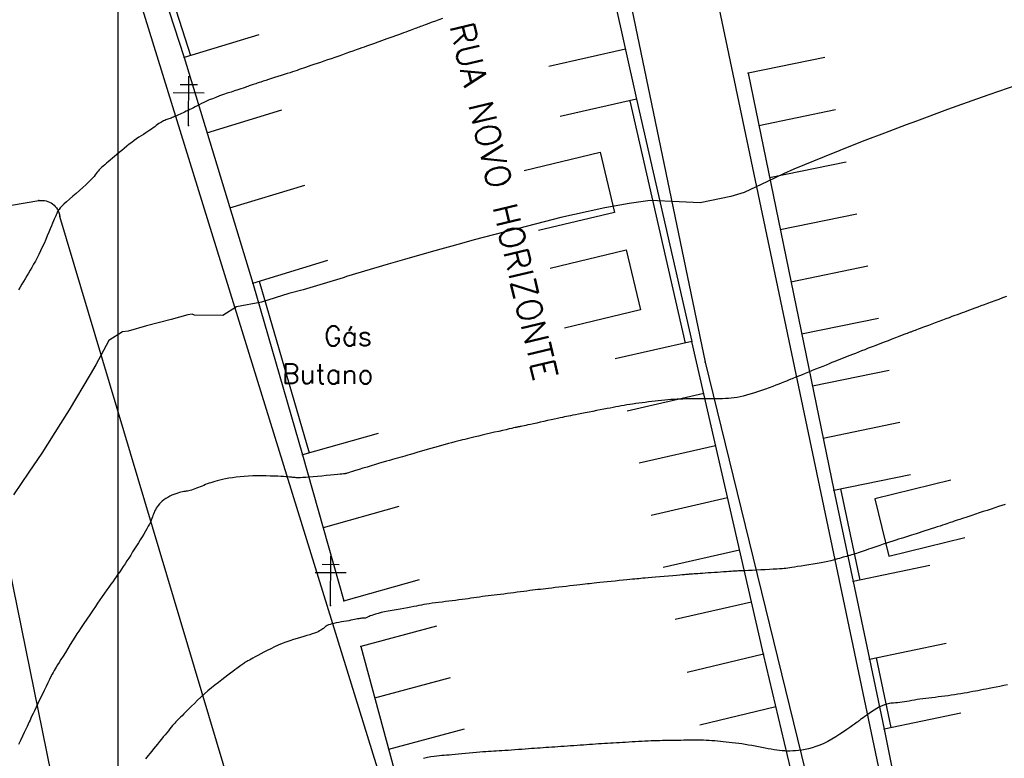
# Model space of a CAD drawing. Header units: millimetres. Extents: x 196436 to 199900, y 8705373 to 8708636.
# Tile 146 of 238: x 198390 to 198490, y 8706715 to 8706790. Entities that reach past the tile are written whole.
import ezdxf
from ezdxf.enums import TextEntityAlignment as Align

# ---------------------------------------------------------------- set-up
doc = ezdxf.new("R2010")
doc.units = ezdxf.units.MM
doc.header["$LTSCALE"] = 5
for name, color, linetype in [('$CURVAS1', 30, 'Continuous'), ('$CURVAS2', 40, 'Continuous'), ('CASA', 6, 'Continuous'), ('MALHA', 9, 'Continuous'), ('MEIO-FIO', 7, 'Continuous'), ('MURO', 9, 'Continuous'), ('POSTE', 3, 'Continuous'), ('TEXTO', 2, 'Continuous'), ('TXT_NRUA', 3, 'Continuous')]:
    doc.layers.add(name, color=color, linetype=linetype)
doc.styles.add('GEOSIS', font='ROMANS.SHX')

# ---------------------------------------------------------------- blocks, each defined once
blk = doc.blocks.new('C')
at = {"layer": 'CASA'}
blk.add_lwpolyline([(0, 0), (0, 8)], dxfattribs=at)

msp = doc.modelspace()

# ---------------------------------------------------------------- linework, layer by layer
at = {"layer": '$CURVAS1'}
msp.add_polyline3d([(198491.839, 8706783.595, 690), (198488.907, 8706782.577, 690), (198487.643, 8706782.121, 690), (198484.667, 8706781.062, 690), (198481.507, 8706779.895, 690), (198480.446, 8706779.508, 690), (198478.232, 8706778.655, 690), (198476.249, 8706777.906, 690), (198475.301, 8706777.532, 690), (198472.08, 8706776.249, 690), (198468.991, 8706774.962, 690), (198467.948, 8706774.515, 690), (198466.312, 8706773.707, 690), (198463.913, 8706772.585, 690), (198462.574, 8706772.181, 690), (198459.446, 8706771.53, 690), (198457.296, 8706771.651, 690), (198454.329, 8706771.788, 690), (198452.191, 8706771.467, 690), (198449.708, 8706771.044, 690), (198446.611, 8706770.341, 690), (198445.208, 8706770.056, 690), (198440.891, 8706768.937, 690), (198440.785, 8706768.911, 690), (198440.457, 8706768.82, 690), (198436.372, 8706767.747, 690), (198435.099, 8706767.392, 690), (198431.98, 8706766.538, 690), (198429.258, 8706765.752, 690), (198427.615, 8706765.276, 690), (198423.363, 8706764.003, 690), (198423.27, 8706763.974, 690), (198423.024, 8706763.897, 690), (198418.926, 8706762.67, 690), (198417.475, 8706762.268, 690), (198414.668, 8706761.385, 690), (198412.128, 8706760.923, 690), (198410.739, 8706760.029, 690), (198407.844, 8706760.086, 690), (198407.602, 8706760.191, 690), (198407.142, 8706760.093, 690), (198405.468, 8706759.618, 690), (198402.929, 8706758.984, 690), (198401.067, 8706758.428, 690), (198400.499, 8706758.385, 690), (198399.108, 8706757.496, 690), (198397.775, 8706754.997, 690), (198397.173, 8706754.01, 690), (198395.053, 8706750.412, 690), (198394.178, 8706749.023, 690), (198392.249, 8706745.994, 690), (198390.923, 8706744.037, 690), (198389.366, 8706741.735, 690)], dxfattribs=at)
at = {"layer": '$CURVAS2'}
for points in [[(198433.144, 8706790.373, 689), (198432.771, 8706790.234, 689), (198432.42, 8706790.105, 689), (198432.099, 8706789.986, 689), (198431.815, 8706789.881, 689), (198431.572, 8706789.791, 689), (198431.366, 8706789.714, 689), (198431.189, 8706789.647, 689), (198431.035, 8706789.588, 689), (198430.896, 8706789.535, 689), (198430.766, 8706789.485, 689), (198430.636, 8706789.436, 689), (198430.502, 8706789.385, 689), (198430.355, 8706789.329, 689), (198430.195, 8706789.27, 689), (198430.021, 8706789.205, 689), (198429.832, 8706789.136, 689), (198429.628, 8706789.06, 689), (198429.407, 8706788.98, 689), (198429.17, 8706788.893, 689), (198428.915, 8706788.799, 689), (198428.642, 8706788.7, 689), (198428.357, 8706788.596, 689), (198428.064, 8706788.489, 689), (198427.768, 8706788.381, 689), (198427.474, 8706788.274, 689), (198427.189, 8706788.171, 689), (198426.916, 8706788.073, 689), (198426.661, 8706787.981, 689), (198426.428, 8706787.898, 689), (198426.211, 8706787.822, 689), (198426.005, 8706787.749, 689), (198425.803, 8706787.679, 689), (198425.598, 8706787.607, 689), (198425.384, 8706787.531, 689), (198425.154, 8706787.45, 689), (198424.902, 8706787.36, 689), (198424.624, 8706787.261, 689), (198424.32, 8706787.151, 689), (198423.995, 8706787.034, 689), (198423.652, 8706786.911, 689), (198423.294, 8706786.783, 689), (198422.926, 8706786.651, 689), (198422.55, 8706786.518, 689), (198422.171, 8706786.385, 689), (198421.791, 8706786.254, 689), (198421.415, 8706786.125, 689), (198421.045, 8706785.999, 689), (198420.687, 8706785.878, 689), (198420.342, 8706785.761, 689), (198420.015, 8706785.651, 689), (198419.71, 8706785.548, 689), (198419.429, 8706785.453, 689), (198419.175, 8706785.366, 689), (198418.943, 8706785.287, 689), (198418.724, 8706785.211, 689), (198418.512, 8706785.138, 689), (198418.299, 8706785.066, 689), (198418.079, 8706784.991, 689), (198417.843, 8706784.912, 689), (198417.585, 8706784.827, 689), (198417.3, 8706784.734, 689), (198416.993, 8706784.635, 689), (198416.671, 8706784.531, 689), (198416.342, 8706784.426, 689), (198416.013, 8706784.321, 689), (198415.692, 8706784.219, 689), (198415.386, 8706784.122, 689), (198415.103, 8706784.032, 689), (198414.848, 8706783.95, 689), (198414.621, 8706783.877, 689), (198414.42, 8706783.812, 689), (198414.242, 8706783.753, 689), (198414.084, 8706783.701, 689), (198413.944, 8706783.655, 689), (198413.82, 8706783.613, 689), (198413.709, 8706783.575, 689), (198413.609, 8706783.54, 689), (198413.511, 8706783.506, 689), (198413.408, 8706783.471, 689), (198413.293, 8706783.431, 689), (198413.158, 8706783.384, 689), (198412.994, 8706783.329, 689), (198412.795, 8706783.262, 689), (198412.551, 8706783.181, 689), (198412.259, 8706783.085, 689), (198411.926, 8706782.975, 689), (198411.563, 8706782.854, 689), (198411.18, 8706782.725, 689), (198410.788, 8706782.589, 689), (198410.399, 8706782.451, 689), (198410.021, 8706782.311, 689), (198409.668, 8706782.174, 689), (198409.345, 8706782.041, 689), (198409.053, 8706781.913, 689), (198408.788, 8706781.79, 689), (198408.545, 8706781.671, 689), (198408.32, 8706781.556, 689), (198408.111, 8706781.447, 689), (198407.913, 8706781.342, 689), (198407.722, 8706781.241, 689), (198407.535, 8706781.146, 689), (198407.352, 8706781.054, 689), (198407.173, 8706780.967, 689), (198406.999, 8706780.884, 689), (198406.83, 8706780.805, 689), (198406.667, 8706780.729, 689), (198406.509, 8706780.657, 689), (198406.357, 8706780.588, 689), (198406.212, 8706780.523, 689), (198406.073, 8706780.46, 689), (198405.939, 8706780.401, 689), (198405.811, 8706780.344, 689), (198405.687, 8706780.292, 689), (198405.567, 8706780.242, 689), (198405.451, 8706780.197, 689), (198405.339, 8706780.154, 689), (198405.228, 8706780.116, 689), (198405.12, 8706780.079, 689), (198405.013, 8706780.042, 689), (198404.905, 8706780.003, 689), (198404.797, 8706779.96, 689), (198404.687, 8706779.912, 689), (198404.574, 8706779.856, 689), (198404.457, 8706779.79, 689), (198404.336, 8706779.714, 689), (198404.209, 8706779.628, 689), (198404.076, 8706779.532, 689), (198403.934, 8706779.427, 689), (198403.784, 8706779.315, 689), (198403.623, 8706779.197, 689), (198403.451, 8706779.073, 689), (198403.267, 8706778.945, 689), (198403.069, 8706778.813, 689), (198402.86, 8706778.677, 689), (198402.639, 8706778.535, 689), (198402.41, 8706778.386, 689), (198402.172, 8706778.231, 689), (198401.928, 8706778.066, 689), (198401.679, 8706777.893, 689), (198401.426, 8706777.709, 689), (198401.17, 8706777.515, 689), (198400.914, 8706777.312, 689), (198400.659, 8706777.104, 689), (198400.407, 8706776.894, 689), (198400.158, 8706776.684, 689), (198399.916, 8706776.477, 689), (198399.682, 8706776.277, 689), (198399.456, 8706776.086, 689), (198399.242, 8706775.906, 689), (198399.039, 8706775.738, 689), (198398.848, 8706775.579, 689), (198398.671, 8706775.43, 689), (198398.507, 8706775.289, 689), (198398.358, 8706775.154, 689), (198398.224, 8706775.026, 689), (198398.106, 8706774.902, 689), (198398.003, 8706774.781, 689), (198397.908, 8706774.66, 689), (198397.813, 8706774.532, 689), (198397.708, 8706774.395, 689), (198397.586, 8706774.243, 689), (198397.438, 8706774.071, 689), (198397.255, 8706773.874, 689), (198397.029, 8706773.649, 689), (198396.755, 8706773.392, 689), (198396.442, 8706773.111, 689), (198396.105, 8706772.814, 689), (198395.756, 8706772.51, 689), (198395.408, 8706772.207, 689), (198395.076, 8706771.916, 689), (198394.771, 8706771.644, 689), (198394.509, 8706771.401, 689), (198394.298, 8706771.193, 689), (198394.135, 8706771.019, 689), (198394.013, 8706770.874, 689), (198393.925, 8706770.753, 689), (198393.864, 8706770.652, 689), (198393.823, 8706770.568, 689), (198393.794, 8706770.495, 689), (198393.771, 8706770.43, 689), (198393.747, 8706770.368, 689), (198393.72, 8706770.302, 689), (198393.687, 8706770.227, 689), (198393.646, 8706770.134, 689), (198393.595, 8706770.019, 689), (198393.531, 8706769.874, 689), (198393.453, 8706769.693, 689), (198393.358, 8706769.469, 689), (198393.245, 8706769.197, 689), (198393.115, 8706768.885, 689), (198392.971, 8706768.54, 689), (198392.816, 8706768.171, 689), (198392.652, 8706767.787, 689), (198392.48, 8706767.396, 689), (198392.305, 8706767.006, 689), (198392.127, 8706766.625, 689), (198391.95, 8706766.262, 689), (198391.774, 8706765.915, 689), (198391.598, 8706765.582, 689), (198391.423, 8706765.263, 689), (198391.249, 8706764.954, 689), (198391.076, 8706764.654, 689), (198390.904, 8706764.361, 689), (198390.733, 8706764.073, 689), (198390.563, 8706763.788, 689), (198390.392, 8706763.505, 689), (198390.22, 8706763.223, 689), (198390.044, 8706762.938, 689), (198389.863, 8706762.651, 689)], [(198490.702, 8706761.977, 691), (198490.304, 8706761.831, 691), (198489.906, 8706761.684, 691), (198489.515, 8706761.539, 691), (198489.137, 8706761.4, 691), (198488.774, 8706761.266, 691), (198488.426, 8706761.137, 691), (198488.093, 8706761.014, 691), (198487.775, 8706760.897, 691), (198487.472, 8706760.785, 691), (198487.185, 8706760.679, 691), (198486.913, 8706760.579, 691), (198486.657, 8706760.484, 691), (198486.41, 8706760.393, 691), (198486.168, 8706760.304, 691), (198485.926, 8706760.214, 691), (198485.677, 8706760.122, 691), (198485.415, 8706760.025, 691), (198485.137, 8706759.922, 691), (198484.834, 8706759.81, 691), (198484.506, 8706759.687, 691), (198484.158, 8706759.558, 691), (198483.798, 8706759.424, 691), (198483.436, 8706759.289, 691), (198483.081, 8706759.156, 691), (198482.741, 8706759.029, 691), (198482.426, 8706758.911, 691), (198482.143, 8706758.806, 691), (198481.9, 8706758.715, 691), (198481.694, 8706758.638, 691), (198481.522, 8706758.574, 691), (198481.378, 8706758.52, 691), (198481.258, 8706758.475, 691), (198481.157, 8706758.437, 691), (198481.072, 8706758.405, 691), (198480.998, 8706758.377, 691), (198480.929, 8706758.351, 691), (198480.86, 8706758.324, 691), (198480.781, 8706758.294, 691), (198480.686, 8706758.258, 691), (198480.567, 8706758.213, 691), (198480.417, 8706758.155, 691), (198480.227, 8706758.082, 691), (198479.991, 8706757.992, 691), (198479.703, 8706757.881, 691), (198479.371, 8706757.754, 691), (198479.004, 8706757.613, 691), (198478.611, 8706757.462, 691), (198478.202, 8706757.305, 691), (198477.787, 8706757.145, 691), (198477.376, 8706756.987, 691), (198476.977, 8706756.833, 691), (198476.599, 8706756.687, 691), (198476.241, 8706756.549, 691), (198475.903, 8706756.418, 691), (198475.583, 8706756.293, 691), (198475.279, 8706756.175, 691), (198474.989, 8706756.061, 691), (198474.712, 8706755.953, 691), (198474.446, 8706755.848, 691), (198474.189, 8706755.747, 691), (198473.937, 8706755.647, 691), (198473.686, 8706755.547, 691), (198473.43, 8706755.445, 691), (198473.167, 8706755.34, 691), (198472.89, 8706755.229, 691), (198472.596, 8706755.111, 691), (198472.281, 8706754.983, 691), (198471.941, 8706754.846, 691), (198471.584, 8706754.702, 691), (198471.218, 8706754.554, 691), (198470.852, 8706754.406, 691), (198470.494, 8706754.261, 691), (198470.153, 8706754.123, 691), (198469.838, 8706753.996, 691), (198469.558, 8706753.882, 691), (198469.319, 8706753.786, 691), (198469.119, 8706753.705, 691), (198468.952, 8706753.637, 691), (198468.815, 8706753.582, 691), (198468.701, 8706753.536, 691), (198468.607, 8706753.497, 691), (198468.528, 8706753.465, 691), (198468.459, 8706753.436, 691), (198468.394, 8706753.409, 691), (198468.327, 8706753.381, 691), (198468.25, 8706753.349, 691), (198468.157, 8706753.311, 691), (198468.039, 8706753.263, 691), (198467.889, 8706753.204, 691), (198467.699, 8706753.13, 691), (198467.463, 8706753.038, 691), (198467.176, 8706752.927, 691), (198466.845, 8706752.801, 691), (198466.481, 8706752.665, 691), (198466.093, 8706752.522, 691), (198465.691, 8706752.379, 691), (198465.286, 8706752.239, 691), (198464.888, 8706752.108, 691), (198464.508, 8706751.99, 691), (198464.152, 8706751.889, 691), (198463.819, 8706751.805, 691), (198463.504, 8706751.735, 691), (198463.201, 8706751.679, 691), (198462.907, 8706751.634, 691), (198462.616, 8706751.6, 691), (198462.323, 8706751.573, 691), (198462.025, 8706751.553, 691), (198461.716, 8706751.539, 691), (198461.399, 8706751.528, 691), (198461.076, 8706751.522, 691), (198460.749, 8706751.518, 691), (198460.422, 8706751.517, 691), (198460.095, 8706751.517, 691), (198459.773, 8706751.519, 691), (198459.457, 8706751.521, 691), (198459.149, 8706751.523, 691), (198458.847, 8706751.524, 691), (198458.551, 8706751.524, 691), (198458.258, 8706751.522, 691), (198457.966, 8706751.518, 691), (198457.673, 8706751.511, 691), (198457.377, 8706751.501, 691), (198457.077, 8706751.486, 691), (198456.77, 8706751.467, 691), (198456.457, 8706751.445, 691), (198456.139, 8706751.418, 691), (198455.817, 8706751.389, 691), (198455.491, 8706751.356, 691), (198455.162, 8706751.322, 691), (198454.831, 8706751.285, 691), (198454.499, 8706751.248, 691), (198454.166, 8706751.209, 691), (198453.834, 8706751.169, 691), (198453.505, 8706751.128, 691), (198453.18, 8706751.086, 691), (198452.86, 8706751.043, 691), (198452.548, 8706750.999, 691), (198452.244, 8706750.954, 691), (198451.949, 8706750.907, 691), (198451.666, 8706750.86, 691), (198451.389, 8706750.811, 691), (198451.114, 8706750.76, 691), (198450.836, 8706750.707, 691), (198450.551, 8706750.652, 691), (198450.254, 8706750.593, 691), (198449.941, 8706750.531, 691), (198449.605, 8706750.465, 691), (198449.246, 8706750.395, 691), (198448.869, 8706750.322, 691), (198448.483, 8706750.248, 691), (198448.096, 8706750.174, 691), (198447.718, 8706750.102, 691), (198447.355, 8706750.033, 691), (198447.018, 8706749.968, 691), (198446.714, 8706749.909, 691), (198446.449, 8706749.857, 691), (198446.215, 8706749.81, 691), (198446.002, 8706749.766, 691), (198445.799, 8706749.724, 691), (198445.595, 8706749.68, 691), (198445.381, 8706749.633, 691), (198445.144, 8706749.581, 691), (198444.875, 8706749.522, 691), (198444.567, 8706749.454, 691), (198444.226, 8706749.38, 691), (198443.864, 8706749.301, 691), (198443.492, 8706749.219, 691), (198443.121, 8706749.138, 691), (198442.762, 8706749.06, 691), (198442.426, 8706748.987, 691), (198442.124, 8706748.922, 691), (198441.864, 8706748.866, 691), (198441.644, 8706748.819, 691), (198441.461, 8706748.78, 691), (198441.309, 8706748.748, 691), (198441.184, 8706748.722, 691), (198441.083, 8706748.701, 691), (198441, 8706748.684, 691), (198440.932, 8706748.67, 691), (198440.872, 8706748.658, 691), (198440.813, 8706748.646, 691), (198440.745, 8706748.631, 691), (198440.66, 8706748.612, 691), (198440.547, 8706748.587, 691), (198440.398, 8706748.553, 691), (198440.203, 8706748.509, 691), (198439.954, 8706748.452, 691), (198439.644, 8706748.381, 691), (198439.283, 8706748.299, 691), (198438.886, 8706748.208, 691), (198438.466, 8706748.111, 691), (198438.036, 8706748.012, 691), (198437.611, 8706747.913, 691), (198437.203, 8706747.818, 691), (198436.827, 8706747.73, 691), (198436.493, 8706747.651, 691), (198436.195, 8706747.579, 691), (198435.924, 8706747.513, 691), (198435.673, 8706747.451, 691), (198435.431, 8706747.391, 691), (198435.19, 8706747.33, 691), (198434.941, 8706747.267, 691), (198434.676, 8706747.199, 691), (198434.387, 8706747.125, 691), (198434.076, 8706747.045, 691), (198433.746, 8706746.96, 691), (198433.402, 8706746.869, 691), (198433.047, 8706746.775, 691), (198432.685, 8706746.677, 691), (198432.318, 8706746.577, 691), (198431.951, 8706746.474, 691), (198431.587, 8706746.369, 691), (198431.229, 8706746.264, 691), (198430.878, 8706746.16, 691), (198430.537, 8706746.057, 691), (198430.208, 8706745.957, 691), (198429.892, 8706745.862, 691), (198429.592, 8706745.772, 691), (198429.31, 8706745.688, 691), (198429.046, 8706745.612, 691), (198428.795, 8706745.541, 691), (198428.547, 8706745.472, 691), (198428.296, 8706745.402, 691), (198428.034, 8706745.329, 691), (198427.752, 8706745.249, 691), (198427.443, 8706745.161, 691), (198427.099, 8706745.061, 691), (198426.715, 8706744.948, 691), (198426.303, 8706744.824, 691), (198425.874, 8706744.694, 691), (198425.444, 8706744.564, 691), (198425.025, 8706744.436, 691), (198424.632, 8706744.315, 691), (198424.277, 8706744.206, 691), (198423.976, 8706744.113, 691), (198423.737, 8706744.04, 691), (198423.556, 8706743.984, 691), (198423.426, 8706743.944, 691), (198423.337, 8706743.917, 691), (198423.281, 8706743.9, 691), (198423.25, 8706743.89, 691), (198423.237, 8706743.886, 691), (198423.232, 8706743.885, 691), (198423.227, 8706743.883, 691), (198423.213, 8706743.881, 691), (198423.181, 8706743.878, 691), (198423.122, 8706743.872, 691), (198423.026, 8706743.862, 691), (198422.884, 8706743.848, 691), (198422.687, 8706743.828, 691), (198422.425, 8706743.802, 691), (198422.093, 8706743.77, 691), (198421.706, 8706743.732, 691), (198421.28, 8706743.691, 691), (198420.832, 8706743.649, 691), (198420.381, 8706743.607, 691), (198419.945, 8706743.569, 691), (198419.54, 8706743.535, 691), (198419.184, 8706743.507, 691), (198418.891, 8706743.488, 691), (198418.656, 8706743.476, 691), (198418.47, 8706743.471, 691), (198418.323, 8706743.471, 691), (198418.207, 8706743.476, 691), (198418.113, 8706743.483, 691), (198418.03, 8706743.493, 691), (198417.952, 8706743.504, 691), (198417.868, 8706743.515, 691), (198417.773, 8706743.525, 691), (198417.661, 8706743.536, 691), (198417.527, 8706743.548, 691), (198417.365, 8706743.56, 691), (198417.17, 8706743.573, 691), (198416.935, 8706743.587, 691), (198416.657, 8706743.602, 691), (198416.331, 8706743.618, 691), (198415.963, 8706743.633, 691), (198415.562, 8706743.647, 691), (198415.135, 8706743.658, 691), (198414.691, 8706743.664, 691), (198414.237, 8706743.663, 691), (198413.782, 8706743.655, 691), (198413.334, 8706743.637, 691), (198412.899, 8706743.608, 691), (198412.482, 8706743.571, 691), (198412.082, 8706743.525, 691), (198411.702, 8706743.473, 691), (198411.344, 8706743.415, 691), (198411.008, 8706743.354, 691), (198410.697, 8706743.291, 691), (198410.412, 8706743.226, 691), (198410.154, 8706743.163, 691), (198409.919, 8706743.099, 691), (198409.704, 8706743.035, 691), (198409.505, 8706742.97, 691), (198409.317, 8706742.905, 691), (198409.137, 8706742.837, 691), (198408.96, 8706742.768, 691), (198408.783, 8706742.696, 691), (198408.602, 8706742.622, 691), (198408.419, 8706742.546, 691), (198408.235, 8706742.472, 691), (198408.054, 8706742.399, 691), (198407.877, 8706742.331, 691), (198407.705, 8706742.27, 691), (198407.543, 8706742.216, 691), (198407.391, 8706742.172, 691), (198407.25, 8706742.139, 691), (198407.119, 8706742.114, 691), (198406.992, 8706742.095, 691), (198406.867, 8706742.078, 691), (198406.738, 8706742.059, 691), (198406.603, 8706742.037, 691), (198406.457, 8706742.007, 691), (198406.296, 8706741.967, 691), (198406.119, 8706741.913, 691), (198405.927, 8706741.847, 691), (198405.725, 8706741.768, 691), (198405.518, 8706741.679, 691), (198405.309, 8706741.578, 691), (198405.104, 8706741.468, 691), (198404.907, 8706741.349, 691), (198404.721, 8706741.222, 691), (198404.551, 8706741.087, 691), (198404.397, 8706740.946, 691), (198404.258, 8706740.801, 691), (198404.133, 8706740.653, 691), (198404.022, 8706740.503, 691), (198403.925, 8706740.353, 691), (198403.84, 8706740.203, 691), (198403.767, 8706740.057, 691), (198403.704, 8706739.913, 691), (198403.649, 8706739.77, 691), (198403.597, 8706739.625, 691), (198403.544, 8706739.474, 691), (198403.486, 8706739.314, 691), (198403.419, 8706739.141, 691), (198403.338, 8706738.953, 691), (198403.24, 8706738.746, 691), (198403.122, 8706738.517, 691), (198402.985, 8706738.27, 691), (198402.831, 8706738.005, 691), (198402.664, 8706737.726, 691), (198402.486, 8706737.435, 691), (198402.299, 8706737.135, 691), (198402.107, 8706736.828, 691), (198401.911, 8706736.518, 691), (198401.715, 8706736.206, 691), (198401.518, 8706735.894, 691), (198401.323, 8706735.585, 691), (198401.129, 8706735.279, 691), (198400.936, 8706734.979, 691), (198400.747, 8706734.686, 691), (198400.561, 8706734.403, 691), (198400.378, 8706734.131, 691), (198400.2, 8706733.87, 691), (198400.024, 8706733.617, 691), (198399.849, 8706733.367, 691), (198399.67, 8706733.117, 691), (198399.487, 8706732.861, 691), (198399.297, 8706732.595, 691), (198399.098, 8706732.314, 691), (198398.887, 8706732.013, 691), (198398.663, 8706731.691, 691), (198398.429, 8706731.352, 691), (198398.191, 8706731.004, 691), (198397.953, 8706730.655, 691), (198397.72, 8706730.312, 691), (198397.495, 8706729.982, 691), (198397.285, 8706729.672, 691), (198397.093, 8706729.391, 691), (198396.923, 8706729.142, 691), (198396.769, 8706728.919, 691), (198396.626, 8706728.71, 691), (198396.487, 8706728.506, 691), (198396.346, 8706728.297, 691), (198396.196, 8706728.071, 691), (198396.03, 8706727.818, 691), (198395.844, 8706727.528, 691), (198395.631, 8706727.195, 691), (198395.398, 8706726.827, 691), (198395.153, 8706726.438, 691), (198394.904, 8706726.04, 691), (198394.658, 8706725.646, 691), (198394.423, 8706725.268, 691), (198394.206, 8706724.921, 691), (198394.017, 8706724.616, 691), (198393.859, 8706724.362, 691), (198393.728, 8706724.148, 691), (198393.615, 8706723.96, 691), (198393.513, 8706723.783, 691), (198393.413, 8706723.602, 691), (198393.308, 8706723.402, 691), (198393.189, 8706723.168, 691), (198393.049, 8706722.885, 691), (198392.882, 8706722.544, 691), (198392.693, 8706722.155, 691), (198392.489, 8706721.734, 691), (198392.278, 8706721.296, 691), (198392.067, 8706720.857, 691), (198391.863, 8706720.432, 691), (198391.674, 8706720.038, 691), (198391.507, 8706719.689, 691), (198391.368, 8706719.396, 691), (198391.251, 8706719.149, 691), (198391.149, 8706718.934, 691), (198391.055, 8706718.735, 691), (198390.961, 8706718.537, 691), (198390.861, 8706718.325, 691), (198390.747, 8706718.084, 691), (198390.612, 8706717.799, 691), (198390.452, 8706717.46, 691), (198390.27, 8706717.075, 691), (198390.074, 8706716.66, 691), (198389.872, 8706716.226, 691)], [(198490.552, 8706740.745, 692), (198490.226, 8706740.638, 692), (198489.882, 8706740.525, 692), (198489.518, 8706740.404, 692), (198489.132, 8706740.277, 692), (198488.732, 8706740.145, 692), (198488.327, 8706740.011, 692), (198487.926, 8706739.879, 692), (198487.539, 8706739.751, 692), (198487.175, 8706739.631, 692), (198486.843, 8706739.521, 692), (198486.551, 8706739.424, 692), (198486.307, 8706739.343, 692), (198486.105, 8706739.276, 692), (198485.939, 8706739.22, 692), (198485.799, 8706739.173, 692), (198485.679, 8706739.133, 692), (198485.57, 8706739.096, 692), (198485.466, 8706739.06, 692), (198485.358, 8706739.023, 692), (198485.239, 8706738.982, 692), (198485.108, 8706738.937, 692), (198484.96, 8706738.887, 692), (198484.795, 8706738.831, 692), (198484.611, 8706738.769, 692), (198484.405, 8706738.7, 692), (198484.176, 8706738.624, 692), (198483.921, 8706738.54, 692), (198483.64, 8706738.449, 692), (198483.338, 8706738.351, 692), (198483.023, 8706738.25, 692), (198482.702, 8706738.147, 692), (198482.381, 8706738.045, 692), (198482.068, 8706737.945, 692), (198481.771, 8706737.851, 692), (198481.495, 8706737.763, 692), (198481.246, 8706737.684, 692), (198481.019, 8706737.612, 692), (198480.806, 8706737.545, 692), (198480.599, 8706737.48, 692), (198480.392, 8706737.414, 692), (198480.176, 8706737.346, 692), (198479.944, 8706737.272, 692), (198479.689, 8706737.19, 692), (198479.406, 8706737.1, 692), (198479.098, 8706737.001, 692), (198478.774, 8706736.896, 692), (198478.44, 8706736.787, 692), (198478.104, 8706736.677, 692), (198477.771, 8706736.567, 692), (198477.45, 8706736.46, 692), (198477.148, 8706736.357, 692), (198476.869, 8706736.26, 692), (198476.613, 8706736.17, 692), (198476.377, 8706736.086, 692), (198476.158, 8706736.007, 692), (198475.953, 8706735.934, 692), (198475.76, 8706735.867, 692), (198475.575, 8706735.803, 692), (198475.396, 8706735.745, 692), (198475.22, 8706735.69, 692), (198475.046, 8706735.639, 692), (198474.874, 8706735.59, 692), (198474.703, 8706735.543, 692), (198474.533, 8706735.496, 692), (198474.362, 8706735.449, 692), (198474.19, 8706735.401, 692), (198474.017, 8706735.351, 692), (198473.841, 8706735.298, 692), (198473.659, 8706735.243, 692), (198473.464, 8706735.184, 692), (198473.253, 8706735.124, 692), (198473.019, 8706735.061, 692), (198472.759, 8706734.996, 692), (198472.467, 8706734.928, 692), (198472.138, 8706734.859, 692), (198471.771, 8706734.788, 692), (198471.374, 8706734.716, 692), (198470.96, 8706734.645, 692), (198470.541, 8706734.577, 692), (198470.129, 8706734.511, 692), (198469.737, 8706734.45, 692), (198469.377, 8706734.395, 692), (198469.061, 8706734.346, 692), (198468.796, 8706734.306, 692), (198468.573, 8706734.273, 692), (198468.376, 8706734.246, 692), (198468.19, 8706734.223, 692), (198468, 8706734.203, 692), (198467.791, 8706734.185, 692), (198467.547, 8706734.167, 692), (198467.254, 8706734.149, 692), (198466.902, 8706734.128, 692), (198466.501, 8706734.106, 692), (198466.07, 8706734.084, 692), (198465.624, 8706734.061, 692), (198465.18, 8706734.04, 692), (198464.755, 8706734.019, 692), (198464.366, 8706734, 692), (198464.03, 8706733.985, 692), (198463.757, 8706733.972, 692), (198463.54, 8706733.962, 692), (198463.363, 8706733.954, 692), (198463.213, 8706733.947, 692), (198463.077, 8706733.939, 692), (198462.938, 8706733.932, 692), (198462.785, 8706733.922, 692), (198462.602, 8706733.91, 692), (198462.379, 8706733.895, 692), (198462.121, 8706733.878, 692), (198461.834, 8706733.858, 692), (198461.528, 8706733.837, 692), (198461.209, 8706733.815, 692), (198460.885, 8706733.792, 692), (198460.565, 8706733.77, 692), (198460.255, 8706733.748, 692), (198459.963, 8706733.728, 692), (198459.691, 8706733.709, 692), (198459.439, 8706733.692, 692), (198459.209, 8706733.676, 692), (198459.001, 8706733.661, 692), (198458.817, 8706733.648, 692), (198458.657, 8706733.637, 692), (198458.522, 8706733.627, 692), (198458.411, 8706733.62, 692), (198458.314, 8706733.612, 692), (198458.219, 8706733.605, 692), (198458.114, 8706733.596, 692), (198457.987, 8706733.586, 692), (198457.826, 8706733.572, 692), (198457.618, 8706733.554, 692), (198457.352, 8706733.531, 692), (198457.021, 8706733.502, 692), (198456.636, 8706733.469, 692), (198456.213, 8706733.433, 692), (198455.771, 8706733.395, 692), (198455.325, 8706733.356, 692), (198454.892, 8706733.319, 692), (198454.489, 8706733.284, 692), (198454.133, 8706733.253, 692), (198453.834, 8706733.227, 692), (198453.584, 8706733.205, 692), (198453.368, 8706733.185, 692), (198453.17, 8706733.167, 692), (198452.976, 8706733.148, 692), (198452.771, 8706733.128, 692), (198452.54, 8706733.105, 692), (198452.268, 8706733.077, 692), (198451.946, 8706733.045, 692), (198451.581, 8706733.007, 692), (198451.185, 8706732.967, 692), (198450.773, 8706732.925, 692), (198450.357, 8706732.883, 692), (198449.949, 8706732.841, 692), (198449.563, 8706732.802, 692), (198449.211, 8706732.766, 692), (198448.903, 8706732.734, 692), (198448.631, 8706732.706, 692), (198448.385, 8706732.681, 692), (198448.154, 8706732.657, 692), (198447.928, 8706732.632, 692), (198447.695, 8706732.607, 692), (198447.445, 8706732.579, 692), (198447.167, 8706732.547, 692), (198446.854, 8706732.511, 692), (198446.511, 8706732.472, 692), (198446.147, 8706732.429, 692), (198445.769, 8706732.385, 692), (198445.387, 8706732.34, 692), (198445.008, 8706732.295, 692), (198444.642, 8706732.253, 692), (198444.296, 8706732.212, 692), (198443.977, 8706732.176, 692), (198443.681, 8706732.142, 692), (198443.402, 8706732.11, 692), (198443.134, 8706732.079, 692), (198442.87, 8706732.048, 692), (198442.606, 8706732.016, 692), (198442.335, 8706731.983, 692), (198442.05, 8706731.948, 692), (198441.747, 8706731.909, 692), (198441.429, 8706731.868, 692), (198441.099, 8706731.824, 692), (198440.76, 8706731.779, 692), (198440.415, 8706731.734, 692), (198440.07, 8706731.689, 692), (198439.726, 8706731.644, 692), (198439.387, 8706731.601, 692), (198439.057, 8706731.561, 692), (198438.736, 8706731.521, 692), (198438.421, 8706731.483, 692), (198438.112, 8706731.446, 692), (198437.809, 8706731.409, 692), (198437.51, 8706731.372, 692), (198437.215, 8706731.334, 692), (198436.922, 8706731.295, 692), (198436.63, 8706731.254, 692), (198436.338, 8706731.212, 692), (198436.045, 8706731.169, 692), (198435.747, 8706731.125, 692), (198435.444, 8706731.081, 692), (198435.135, 8706731.036, 692), (198434.816, 8706730.992, 692), (198434.487, 8706730.949, 692), (198434.147, 8706730.906, 692), (198433.798, 8706730.864, 692), (198433.447, 8706730.822, 692), (198433.096, 8706730.781, 692), (198432.752, 8706730.739, 692), (198432.417, 8706730.698, 692), (198432.096, 8706730.656, 692), (198431.795, 8706730.613, 692), (198431.515, 8706730.569, 692), (198431.251, 8706730.523, 692), (198430.995, 8706730.476, 692), (198430.74, 8706730.427, 692), (198430.478, 8706730.376, 692), (198430.202, 8706730.321, 692), (198429.903, 8706730.263, 692), (198429.575, 8706730.201, 692), (198429.213, 8706730.136, 692), (198428.825, 8706730.067, 692), (198428.422, 8706729.995, 692), (198428.015, 8706729.922, 692), (198427.616, 8706729.847, 692), (198427.235, 8706729.772, 692), (198426.883, 8706729.698, 692), (198426.573, 8706729.625, 692), (198426.311, 8706729.554, 692), (198426.096, 8706729.486, 692), (198425.92, 8706729.422, 692), (198425.777, 8706729.363, 692), (198425.662, 8706729.309, 692), (198425.567, 8706729.262, 692), (198425.488, 8706729.223, 692), (198425.417, 8706729.191, 692), (198425.349, 8706729.169, 692), (198425.283, 8706729.153, 692), (198425.215, 8706729.144, 692), (198425.146, 8706729.137, 692), (198425.073, 8706729.133, 692), (198424.994, 8706729.129, 692), (198424.909, 8706729.123, 692), (198424.815, 8706729.113, 692), (198424.712, 8706729.097, 692), (198424.597, 8706729.077, 692), (198424.468, 8706729.052, 692), (198424.325, 8706729.023, 692), (198424.166, 8706728.99, 692), (198423.989, 8706728.955, 692), (198423.793, 8706728.916, 692), (198423.576, 8706728.876, 692), (198423.338, 8706728.833, 692), (198423.085, 8706728.79, 692), (198422.824, 8706728.745, 692), (198422.563, 8706728.698, 692), (198422.309, 8706728.65, 692), (198422.07, 8706728.601, 692), (198421.852, 8706728.55, 692), (198421.664, 8706728.498, 692), (198421.51, 8706728.445, 692), (198421.387, 8706728.39, 692), (198421.287, 8706728.335, 692), (198421.205, 8706728.277, 692), (198421.133, 8706728.218, 692), (198421.066, 8706728.158, 692), (198420.997, 8706728.096, 692), (198420.919, 8706728.032, 692), (198420.827, 8706727.966, 692), (198420.719, 8706727.897, 692), (198420.591, 8706727.827, 692), (198420.442, 8706727.754, 692), (198420.27, 8706727.679, 692), (198420.072, 8706727.602, 692), (198419.847, 8706727.521, 692), (198419.593, 8706727.438, 692), (198419.308, 8706727.351, 692), (198418.995, 8706727.26, 692), (198418.659, 8706727.163, 692), (198418.304, 8706727.059, 692), (198417.933, 8706726.945, 692), (198417.551, 8706726.821, 692), (198417.162, 8706726.685, 692), (198416.77, 8706726.536, 692), (198416.378, 8706726.372, 692), (198415.993, 8706726.198, 692), (198415.616, 8706726.017, 692), (198415.254, 8706725.835, 692), (198414.91, 8706725.656, 692), (198414.589, 8706725.484, 692), (198414.295, 8706725.323, 692), (198414.033, 8706725.178, 692), (198413.805, 8706725.053, 692), (198413.609, 8706724.945, 692), (198413.44, 8706724.852, 692), (198413.295, 8706724.771, 692), (198413.167, 8706724.699, 692), (198413.055, 8706724.632, 692), (198412.952, 8706724.569, 692), (198412.855, 8706724.507, 692), (198412.759, 8706724.441, 692), (198412.661, 8706724.371, 692), (198412.555, 8706724.293, 692), (198412.436, 8706724.204, 692), (198412.301, 8706724.102, 692), (198412.145, 8706723.984, 692), (198411.963, 8706723.848, 692), (198411.751, 8706723.691, 692), (198411.506, 8706723.511, 692), (198411.231, 8706723.309, 692), (198410.931, 8706723.086, 692), (198410.609, 8706722.844, 692), (198410.271, 8706722.583, 692), (198409.921, 8706722.307, 692), (198409.564, 8706722.016, 692), (198409.205, 8706721.711, 692), (198408.847, 8706721.395, 692), (198408.496, 8706721.073, 692), (198408.155, 8706720.752, 692), (198407.828, 8706720.438, 692), (198407.521, 8706720.136, 692), (198407.236, 8706719.853, 692), (198406.979, 8706719.595, 692), (198406.753, 8706719.369, 692), (198406.562, 8706719.177, 692), (198406.4, 8706719.017, 692), (198406.261, 8706718.88, 692), (198406.141, 8706718.759, 692), (198406.032, 8706718.648, 692), (198405.929, 8706718.54, 692), (198405.826, 8706718.427, 692), (198405.717, 8706718.304, 692), (198405.597, 8706718.163, 692), (198405.465, 8706718.005, 692), (198405.323, 8706717.832, 692), (198405.169, 8706717.644, 692), (198405.006, 8706717.443, 692), (198404.833, 8706717.229, 692), (198404.652, 8706717.005, 692), (198404.462, 8706716.771, 692), (198404.264, 8706716.529, 692), (198404.063, 8706716.283, 692), (198403.861, 8706716.036, 692), (198403.663, 8706715.792, 692), (198403.471, 8706715.556, 692), (198403.289, 8706715.331, 692), (198403.122, 8706715.121, 692), (198402.973, 8706714.931, 692), (198402.843, 8706714.761, 692)], [(198490.807, 8706722.34, 693), (198490.412, 8706722.257, 693), (198490.019, 8706722.176, 693), (198489.636, 8706722.097, 693), (198489.274, 8706722.023, 693), (198488.939, 8706721.955, 693), (198488.628, 8706721.894, 693), (198488.337, 8706721.837, 693), (198488.058, 8706721.783, 693), (198487.788, 8706721.732, 693), (198487.519, 8706721.682, 693), (198487.248, 8706721.632, 693), (198486.968, 8706721.582, 693), (198486.675, 8706721.529, 693), (198486.37, 8706721.475, 693), (198486.055, 8706721.42, 693), (198485.731, 8706721.366, 693), (198485.402, 8706721.312, 693), (198485.068, 8706721.261, 693), (198484.733, 8706721.212, 693), (198484.397, 8706721.167, 693), (198484.063, 8706721.126, 693), (198483.732, 8706721.088, 693), (198483.405, 8706721.053, 693), (198483.083, 8706721.018, 693), (198482.766, 8706720.984, 693), (198482.456, 8706720.948, 693), (198482.153, 8706720.909, 693), (198481.858, 8706720.868, 693), (198481.573, 8706720.822, 693), (198481.296, 8706720.773, 693), (198481.028, 8706720.723, 693), (198480.769, 8706720.674, 693), (198480.517, 8706720.627, 693), (198480.274, 8706720.585, 693), (198480.039, 8706720.548, 693), (198479.81, 8706720.519, 693), (198479.589, 8706720.498, 693), (198479.372, 8706720.482, 693), (198479.157, 8706720.465, 693), (198478.94, 8706720.442, 693), (198478.72, 8706720.409, 693), (198478.493, 8706720.359, 693), (198478.256, 8706720.29, 693), (198478.007, 8706720.194, 693), (198477.745, 8706720.07, 693), (198477.474, 8706719.922, 693), (198477.202, 8706719.759, 693), (198476.936, 8706719.587, 693), (198476.681, 8706719.414, 693), (198476.445, 8706719.247, 693), (198476.236, 8706719.095, 693), (198476.058, 8706718.963, 693), (198475.918, 8706718.859, 693), (198475.813, 8706718.779, 693), (198475.737, 8706718.722, 693), (198475.685, 8706718.682, 693), (198475.653, 8706718.656, 693), (198475.635, 8706718.641, 693), (198475.626, 8706718.633, 693), (198475.621, 8706718.628, 693), (198475.616, 8706718.623, 693), (198475.603, 8706718.613, 693), (198475.575, 8706718.593, 693), (198475.526, 8706718.557, 693), (198475.448, 8706718.502, 693), (198475.336, 8706718.422, 693), (198475.181, 8706718.312, 693), (198474.977, 8706718.167, 693), (198474.72, 8706717.984, 693), (198474.415, 8706717.771, 693), (198474.071, 8706717.536, 693), (198473.696, 8706717.288, 693), (198473.298, 8706717.037, 693), (198472.886, 8706716.79, 693), (198472.468, 8706716.558, 693), (198472.053, 8706716.349, 693), (198471.647, 8706716.171, 693), (198471.253, 8706716.022, 693), (198470.871, 8706715.899, 693), (198470.502, 8706715.801, 693), (198470.147, 8706715.724, 693), (198469.807, 8706715.666, 693), (198469.482, 8706715.624, 693), (198469.173, 8706715.595, 693), (198468.881, 8706715.576, 693), (198468.602, 8706715.568, 693), (198468.332, 8706715.569, 693), (198468.067, 8706715.579, 693), (198467.804, 8706715.599, 693), (198467.538, 8706715.626, 693), (198467.265, 8706715.662, 693), (198466.982, 8706715.705, 693), (198466.686, 8706715.756, 693), (198466.378, 8706715.812, 693), (198466.059, 8706715.872, 693), (198465.731, 8706715.935, 693), (198465.398, 8706716, 693), (198465.06, 8706716.064, 693), (198464.72, 8706716.126, 693), (198464.38, 8706716.185, 693), (198464.041, 8706716.24, 693), (198463.704, 8706716.29, 693), (198463.371, 8706716.336, 693), (198463.043, 8706716.378, 693), (198462.72, 8706716.417, 693), (198462.403, 8706716.453, 693), (198462.093, 8706716.487, 693), (198461.791, 8706716.518, 693), (198461.497, 8706716.548, 693), (198461.209, 8706716.575, 693), (198460.925, 8706716.6, 693), (198460.641, 8706716.623, 693), (198460.355, 8706716.642, 693), (198460.065, 8706716.658, 693), (198459.766, 8706716.67, 693), (198459.458, 8706716.678, 693), (198459.137, 8706716.682, 693), (198458.806, 8706716.682, 693), (198458.469, 8706716.68, 693), (198458.128, 8706716.675, 693), (198457.787, 8706716.668, 693), (198457.45, 8706716.661, 693), (198457.118, 8706716.654, 693), (198456.796, 8706716.647, 693), (198456.486, 8706716.642, 693), (198456.185, 8706716.638, 693), (198455.892, 8706716.633, 693), (198455.603, 8706716.629, 693), (198455.315, 8706716.624, 693), (198455.025, 8706716.618, 693), (198454.731, 8706716.609, 693), (198454.43, 8706716.599, 693), (198454.119, 8706716.585, 693), (198453.8, 8706716.57, 693), (198453.475, 8706716.552, 693), (198453.146, 8706716.533, 693), (198452.815, 8706716.514, 693), (198452.484, 8706716.493, 693), (198452.154, 8706716.473, 693), (198451.829, 8706716.454, 693), (198451.509, 8706716.435, 693), (198451.194, 8706716.418, 693), (198450.884, 8706716.401, 693), (198450.576, 8706716.384, 693), (198450.272, 8706716.367, 693), (198449.969, 8706716.35, 693), (198449.667, 8706716.333, 693), (198449.365, 8706716.314, 693), (198449.062, 8706716.295, 693), (198448.757, 8706716.274, 693), (198448.451, 8706716.253, 693), (198448.143, 8706716.23, 693), (198447.831, 8706716.208, 693), (198447.517, 8706716.185, 693), (198447.198, 8706716.161, 693), (198446.875, 8706716.137, 693), (198446.548, 8706716.114, 693), (198446.218, 8706716.09, 693), (198445.887, 8706716.067, 693), (198445.557, 8706716.044, 693), (198445.23, 8706716.021, 693), (198444.907, 8706715.999, 693), (198444.592, 8706715.978, 693), (198444.285, 8706715.957, 693), (198443.988, 8706715.937, 693), (198443.698, 8706715.917, 693), (198443.413, 8706715.898, 693), (198443.127, 8706715.879, 693), (198442.839, 8706715.859, 693), (198442.544, 8706715.838, 693), (198442.24, 8706715.816, 693), (198441.922, 8706715.793, 693), (198441.589, 8706715.768, 693), (198441.244, 8706715.742, 693), (198440.893, 8706715.715, 693), (198440.539, 8706715.689, 693), (198440.189, 8706715.663, 693), (198439.846, 8706715.638, 693), (198439.515, 8706715.616, 693), (198439.202, 8706715.596, 693), (198438.91, 8706715.579, 693), (198438.633, 8706715.564, 693), (198438.366, 8706715.55, 693), (198438.102, 8706715.536, 693), (198437.835, 8706715.521, 693), (198437.559, 8706715.503, 693), (198437.267, 8706715.482, 693), (198436.953, 8706715.457, 693), (198436.613, 8706715.427, 693), (198436.253, 8706715.393, 693), (198435.88, 8706715.356, 693), (198435.502, 8706715.318, 693), (198435.128, 8706715.281, 693), (198434.765, 8706715.245, 693), (198434.421, 8706715.213, 693), (198434.105, 8706715.186, 693), (198433.821, 8706715.165, 693), (198433.562, 8706715.148, 693), (198433.318, 8706715.131, 693), (198433.078, 8706715.113, 693), (198432.833, 8706715.089, 693), (198432.573, 8706715.059, 693), (198432.286, 8706715.018, 693), (198431.963, 8706714.964, 693), (198431.598, 8706714.896, 693), (198431.201, 8706714.816, 693)]]:
    msp.add_polyline3d(points, dxfattribs=at)
at = {"layer": 'CASA'}
for p, q in [((198448.345, 8706802.636), (198452.957, 8706782.127)), ((198414.418, 8706788.697), (198406.765, 8706786.367)), ((198406.765, 8706786.367), (198413.776, 8706763.345)), ((198472.16, 8706786.378), (198464.323, 8706784.767)), ((198464.323, 8706784.767), (198473.073, 8706742.209)), ((198452.957, 8706782.127), (198445.152, 8706780.372)), ((198413.776, 8706763.345), (198421.429, 8706765.676)), ((198458.582, 8706757.38), (198450.781, 8706755.607)), ((198465.893, 8706725.453), (198458.582, 8706757.38)), ((198426.566, 8706747.988), (198418.868, 8706745.812)), ((198418.868, 8706745.812), (198423.085, 8706730.9)), ((198473.073, 8706742.209), (198480.909, 8706743.82)), ((198428.675, 8706740.532), (198420.976, 8706738.356)), ((198423.085, 8706730.9), (198430.783, 8706733.077)), ((198432.535, 8706728.332), (198424.814, 8706726.24)), ((198424.814, 8706726.24), (198431.912, 8706700.038)), ((198465.893, 8706725.453), (198458.112, 8706723.593)), ((198469.744, 8706709.347), (198465.893, 8706725.453)), ((198486.036, 8706719.422), (198478.199, 8706717.815)), ((198478.199, 8706717.815), (198488.844, 8706665.909))]:
    msp.add_line(p, q, dxfattribs=at)
for points in [[(198405.389, 8706792.997), (198407.432, 8706786.579)], [(198404.722, 8706792.785), (198406.765, 8706786.367)], [(198441.462, 8706774.844), (198449.242, 8706776.707), (198450.713, 8706770.565), (198442.933, 8706768.702)], [(198444.114, 8706764.881), (198451.894, 8706766.743), (198453.365, 8706760.601), (198445.585, 8706758.738)], [(198485.019, 8706743.211), (198477.25, 8706741.304), (198478.682, 8706735.47), (198486.451, 8706737.378)], [(198482.877, 8706734.514), (198475.047, 8706732.876), (198476.707, 8706724.941), (198484.538, 8706726.58)]]:
    msp.add_lwpolyline(points, dxfattribs=at)
for p in [(198406.765, 8706786.365, 688.813), (198464.324, 8706784.766, 689.473), (198452.957, 8706782.126, 689.509), (198413.776, 8706763.344, 689.884), (198458.582, 8706757.379, 690.815), (198418.869, 8706745.81, 690.874), (198473.073, 8706742.208, 691.624), (198475.047, 8706732.875, 692.144), (198423.085, 8706730.899, 691.568), (198424.814, 8706726.239, 692.49), (198465.893, 8706725.452, 692.556), (198476.707, 8706724.94, 692.676), (198478.199, 8706717.814, 693.185)]:
    msp.add_point(p, dxfattribs=at)
at = {"layer": 'MALHA'}
msp.add_line((198400, 8708635.599), (198400, 8705384.785), dxfattribs=at)
msp.add_line((198400, 8708635.599), (198400, 8705384.785), dxfattribs=at)
at = {"layer": 'MEIO-FIO'}
msp.add_lwpolyline([(198438.792, 8706857.197), (198459.95, 8706755.283)], dxfattribs=at)
for points in [[(198453.69, 8706828.144), (198521.213, 8706829.623, -0.4323837), (198522.361, 8706828.454), (198516.896, 8706661.982), (198489.524, 8706662.203), (198488.331, 8706663.159), (198453.69, 8706828.144)], [(198459.95, 8706755.283), (198470.995, 8706710.121, -0.5000975), (198470.114, 8706709.1), (198431.085, 8706699.091), (198400.057, 8706799.427)], [(198383.359, 8706770.308), (198391.959, 8706771.766, -0.4296686), (198394.076, 8706770.178), (198412.206, 8706709.445, -0.3249062), (198411.474, 8706707.364), (198398.195, 8706702.108, -0.3137812), (198395.359, 8706702.776), (198382.001, 8706768.23, -0.4111708), (198383.359, 8706770.308, 9.4173614)]]:
    msp.add_lwpolyline(points, format="xyb", dxfattribs=at)
for p in [(198391.96, 8706771.765, 688.701), (198394.077, 8706770.177, 689.048), (198459.951, 8706755.282, 690.797)]:
    msp.add_point(p, dxfattribs=at)
at = {"layer": 'MURO'}
for points in [[(198452.274, 8706781.972), (198457.899, 8706757.225)], [(198452.957, 8706782.127), (198458.582, 8706757.38)], [(198413.776, 8706763.345), (198418.868, 8706745.812)], [(198414.448, 8706763.541), (198419.54, 8706746.007)], [(198473.073, 8706742.209), (198475.047, 8706732.876)], [(198473.758, 8706742.354), (198475.732, 8706733.02)], [(198476.707, 8706724.941), (198478.199, 8706717.815)], [(198477.392, 8706725.084), (198478.884, 8706717.958)]]:
    msp.add_lwpolyline(points, dxfattribs=at)
at = {"layer": 'POSTE'}
for p, q in [((198407.233, 8706779.435), (198407.255, 8706784.475)), ((198406.376, 8706783.639), (198408.126, 8706783.632)), ((198405.673, 8706782.802), (198408.823, 8706782.788)), ((198421.712, 8706730.431), (198421.734, 8706735.471)), ((198420.152, 8706733.798), (198423.302, 8706733.784)), ((198420.856, 8706734.635), (198422.606, 8706734.628))]:
    msp.add_line(p, q, dxfattribs=at)
for p in [(198407.233, 8706779.434, 689.054), (198421.712, 8706730.43, 691.782)]:
    msp.add_point(p, dxfattribs=at)

# ---------------------------------------------------------------- block references
at = {"layer": 'CASA'}
for p, rotation in [((198443.999, 8706785.499), 282.6732834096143), ((198409.102, 8706778.693), 286.9377331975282), ((198465.417, 8706779.447), 281.61731432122), ((198466.511, 8706774.128), 281.61731432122), ((198411.439, 8706771.019), 286.9377331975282), ((198467.604, 8706768.808), 281.61731432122), ((198468.698, 8706763.488), 281.61731432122), ((198469.792, 8706758.168), 281.61731432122), ((198470.885, 8706752.849), 281.61731432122), ((198459.8, 8706752.059), 102.8979042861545), ((198471.979, 8706747.529), 281.61731432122), ((198461.019, 8706746.738), 102.8979042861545), ((198462.237, 8706741.417), 102.8979042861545), ((198463.456, 8706736.095), 102.8979042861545), ((198464.674, 8706730.774), 102.8979042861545), ((198426.233, 8706720.999), 285.1578776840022), ((198467.176, 8706720.084), 103.4463159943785), ((198427.653, 8706715.759), 285.1578776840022)]:
    msp.add_blockref('C', p, dxfattribs=dict(at, rotation=rotation))

# ---------------------------------------------------------------- texts
at = {"layer": 'TEXTO', "style": 'GEOSIS'}
for s, p in [('Gás ', (198421.053, 8706756.356)), (' Butano', (198415.38, 8706752.502))]:
    msp.add_text(s, height=2, rotation=359.749, dxfattribs=at).set_placement(p, align=Align.BOTTOM_LEFT)
at = {"layer": 'TXT_NRUA', "style": 'GEOSIS'}
msp.add_text('RUA NOVO HORIZONTE', height=2.5, rotation=283.38984, dxfattribs=at).set_placement((198433.12, 8706789.431), align=Align.BOTTOM_LEFT)

doc.saveas('drawing.dxf')
